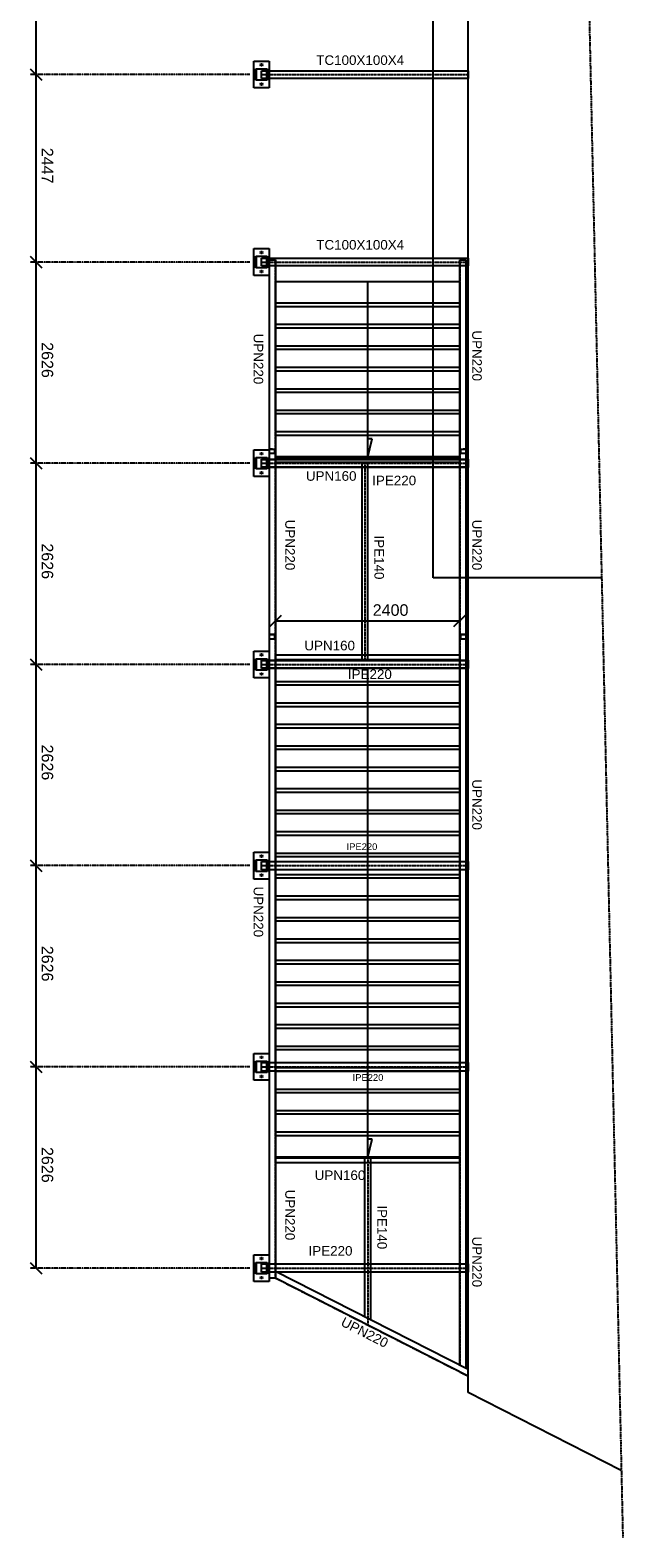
# Model space of a CAD drawing. Header units: millimetres. Extents: x -6159 to 201309, y -25780 to 10326.
# Tile 34 of 128: x 32695 to 33467, y -25780 to -23813. Entities that reach past the tile are written whole.
import ezdxf

# ---------------------------------------------------------------- set-up
doc = ezdxf.new("R2010")
doc.units = ezdxf.units.MM
for name, pattern in [('CENTER', [2, 1.25, -0.25, 0.25, -0.25]), ('DASHED', [0.75, 0.5, -0.25]), ('PHANTOM', [2.5, 1.25, -0.25, 0.25, -0.25, 0.25, -0.25])]:
    doc.linetypes.add(name, pattern=pattern)
for name, color, linetype in [('STRUCAD_01', 4, 'Continuous'), ('STRUCAD_05', 5, 'CENTER'), ('STRUCAD_10', 7, 'DASHED'), ('STRUCAD_15', 7, 'PHANTOM'), ('STRUCADDIM', 7, 'Continuous'), ('STRUCADDTX', 3, 'Continuous'), ('STRUCADSTK', 2, 'Continuous')]:
    doc.layers.add(name, color=color, linetype=linetype)
doc.styles.get("Standard").update_dxf_attribs({"font": 'arial.ttf'})

msp = doc.modelspace()

# ---------------------------------------------------------------- linework, layer by layer
at = {"layer": 'STRUCAD_01', "color": 4, "linetype": 'PHANTOM'}
msp.add_line((33392.118, -22363.147), (33467.458, -25780.282), dxfattribs=at)
at = {"layer": 'STRUCAD_01', "color": 4, "linetype": 'Continuous'}
for p, q in [((33220.043, -24527.327), (33220.043, -22486.727)), ((32986.343, -23888.027), (32986.343, -23853.027)), ((32986.343, -23853.027), (33006.343, -23853.027)), ((32988.843, -23878.027), (32988.843, -23863.027)), ((32988.843, -23863.027), (33003.843, -23863.027)), ((33003.343, -23863.527), (32989.343, -23863.527)), ((32989.343, -23863.527), (32989.343, -23877.527)), ((32994.903, -23858.027), (32995.623, -23856.782)), ((32995.623, -23859.272), (32994.903, -23858.027)), ((32995.623, -23856.782), (32997.063, -23856.782)), ((32997.063, -23859.272), (32995.623, -23859.272)), ((32996.343, -23875.527), (32996.343, -23865.527)), ((32996.343, -23865.527), (33003.343, -23865.527)), ((32997.063, -23856.782), (32997.783, -23858.027)), ((32997.783, -23858.027), (32997.063, -23859.272)), ((33003.843, -23863.027), (33003.343, -23863.527)), ((33003.343, -23863.527), (33003.843, -23863.027)), ((33003.343, -23877.527), (33003.343, -23863.527)), ((33003.843, -23863.027), (33003.843, -23878.027)), ((33003.843, -23865.527), (33220.043, -23865.527)), ((33006.343, -23853.027), (33006.343, -23865.527)), ((33003.843, -23878.027), (32988.843, -23878.027)), ((32989.343, -23877.527), (33003.343, -23877.527)), ((32994.903, -23883.027), (32995.623, -23881.782)), ((32995.623, -23884.272), (32994.903, -23883.027)), ((32995.623, -23881.782), (32997.063, -23881.782)), ((32997.063, -23884.272), (32995.623, -23884.272)), ((33003.343, -23875.527), (32996.343, -23875.527)), ((32997.063, -23881.782), (32997.783, -23883.027)), ((32997.783, -23883.027), (32997.063, -23884.272)), ((33220.043, -23875.527), (33003.843, -23875.527)), ((33006.343, -23875.527), (33006.343, -23888.027)), ((33006.343, -23888.027), (32986.343, -23888.027)), ((32986.343, -24132.727), (32986.343, -24097.727)), ((32986.343, -24097.727), (33006.343, -24097.727)), ((32994.903, -24102.727), (32995.623, -24101.482)), ((32995.623, -24103.972), (32994.903, -24102.727)), ((32995.623, -24101.482), (32997.063, -24101.482)), ((32997.063, -24101.482), (32997.783, -24102.727)), ((32997.783, -24102.727), (32997.063, -24103.972)), ((33006.343, -24097.727), (33006.343, -24110.227)), ((32988.843, -24122.727), (32988.843, -24107.727)), ((32988.843, -24107.727), (33003.843, -24107.727)), ((33003.843, -24122.727), (32988.843, -24122.727)), ((33003.343, -24108.227), (32989.343, -24108.227)), ((32989.343, -24108.227), (32989.343, -24122.227)), ((32989.343, -24122.227), (33003.343, -24122.227)), ((32997.063, -24103.972), (32995.623, -24103.972)), ((32996.343, -24120.227), (32996.343, -24110.227)), ((32996.343, -24110.227), (33003.343, -24110.227)), ((33003.343, -24120.227), (32996.343, -24120.227)), ((33003.843, -24107.727), (33003.343, -24108.227)), ((33003.343, -24108.227), (33003.843, -24107.727)), ((33003.343, -24122.227), (33003.343, -24108.227)), ((33003.843, -24107.727), (33003.843, -24122.727)), ((33003.843, -24110.227), (33220.043, -24110.227)), ((33220.043, -24120.227), (33003.843, -24120.227)), ((33006.343, -24120.227), (33006.343, -24132.727)), ((33006.843, -24359.347), (33006.843, -24120.227)), ((33014.843, -24120.227), (33014.843, -24359.347)), ((33006.343, -24132.727), (32986.343, -24132.727)), ((32994.903, -24127.727), (32995.623, -24126.482)), ((32995.623, -24128.972), (32994.903, -24127.727)), ((32995.623, -24126.482), (32997.063, -24126.482)), ((32997.063, -24128.972), (32995.623, -24128.972)), ((32997.063, -24126.482), (32997.783, -24127.727)), ((32997.783, -24127.727), (32997.063, -24128.972)), ((33014.843, -24168.527), (33014.843, -24140.527)), ((33014.843, -24140.527), (33220.043, -24140.527)), ((33134.843, -24369.527), (33134.843, -24140.527)), ((33014.843, -24196.527), (33014.843, -24168.527)), ((33014.843, -24168.527), (33220.043, -24168.527)), ((33014.843, -24224.527), (33014.843, -24196.527)), ((33014.843, -24196.527), (33220.043, -24196.527)), ((33014.843, -24252.527), (33014.843, -24224.527)), ((33014.843, -24224.527), (33220.043, -24224.527)), ((33014.843, -24280.527), (33014.843, -24252.527)), ((33014.843, -24252.527), (33220.043, -24252.527)), ((33014.843, -24308.527), (33014.843, -24280.527)), ((33014.843, -24280.527), (33220.043, -24280.527)), ((33014.843, -24336.527), (33014.843, -24308.527)), ((33014.843, -24308.527), (33220.043, -24308.527)), ((33014.843, -24336.527), (33220.043, -24336.527)), ((33006.843, -24372.827), (33006.843, -24359.347)), ((33006.843, -24359.347), (33014.843, -24359.347)), ((33014.843, -24359.347), (33014.843, -24372.827)), ((33134.843, -24369.527), (33140.673, -24346.147)), ((33140.673, -24346.147), (33134.843, -24346.147)), ((32986.343, -24395.327), (32986.343, -24360.327)), ((32986.343, -24360.327), (33006.343, -24360.327)), ((32988.843, -24385.327), (32988.843, -24370.327)), ((32988.843, -24370.327), (33003.843, -24370.327)), ((33003.343, -24370.827), (32989.343, -24370.827)), ((32989.343, -24370.827), (32989.343, -24384.827)), ((32994.903, -24365.327), (32995.623, -24364.082)), ((32995.623, -24366.572), (32994.903, -24365.327)), ((32995.623, -24364.082), (32997.063, -24364.082)), ((32997.063, -24366.572), (32995.623, -24366.572)), ((32996.343, -24383.327), (32996.343, -24372.327)), ((32996.343, -24372.327), (33003.343, -24372.327)), ((32996.343, -24382.827), (32996.343, -24372.827)), ((32996.343, -24372.827), (33003.343, -24372.827)), ((32997.063, -24364.082), (32997.783, -24365.327)), ((32997.783, -24365.327), (32997.063, -24366.572)), ((33003.843, -24370.327), (33003.343, -24370.827)), ((33003.343, -24370.827), (33003.843, -24370.327)), ((33003.343, -24384.827), (33003.343, -24370.827)), ((33003.843, -24370.327), (33003.843, -24385.327)), ((33003.843, -24372.327), (33006.843, -24372.327)), ((33003.843, -24372.827), (33220.043, -24372.827)), ((33006.343, -24360.327), (33006.343, -24372.327)), ((33014.843, -24369.527), (33014.843, -24362.902)), ((33220.043, -24369.527), (33014.843, -24369.527)), ((33014.843, -24372.827), (33014.843, -24370.527)), ((33014.843, -24370.527), (33220.043, -24370.527)), ((33006.343, -24395.327), (32986.343, -24395.327)), ((33003.843, -24385.327), (32988.843, -24385.327)), ((32989.343, -24384.827), (33003.343, -24384.827)), ((32994.903, -24390.327), (32995.623, -24389.082)), ((32995.623, -24391.572), (32994.903, -24390.327)), ((32995.623, -24389.082), (32997.063, -24389.082)), ((32997.063, -24391.572), (32995.623, -24391.572)), ((33003.343, -24382.827), (32996.343, -24382.827)), ((33003.343, -24383.327), (32996.343, -24383.327)), ((32997.063, -24389.082), (32997.783, -24390.327)), ((32997.783, -24390.327), (32997.063, -24391.572)), ((33220.043, -24382.827), (33003.843, -24382.827)), ((33006.843, -24383.327), (33003.843, -24383.327)), ((33006.343, -24383.327), (33006.343, -24395.327)), ((33006.843, -24601.412), (33006.843, -24382.827)), ((33014.843, -24382.827), (33014.843, -24601.412)), ((33127.443, -24383.327), (33014.843, -24383.327)), ((33127.443, -24634.527), (33127.443, -24382.827)), ((33134.743, -24382.827), (33134.743, -24634.527)), ((33220.043, -24383.327), (33134.743, -24383.327)), ((33439.833, -24527.327), (33220.043, -24527.327)), ((33254.843, -24601.412), (33254.843, -24527.327)), ((33262.843, -24527.327), (33262.843, -24601.412)), ((33265.843, -25590.727), (33265.843, -24527.327)), ((33006.843, -24635.427), (33006.843, -24601.412)), ((33014.843, -24601.412), (33006.843, -24601.412)), ((33014.843, -24601.412), (33014.843, -24635.427)), ((33254.843, -24635.427), (33254.843, -24601.412)), ((33262.843, -24601.412), (33254.843, -24601.412)), ((33262.843, -24601.412), (33262.843, -24635.427)), ((32986.343, -24657.927), (32986.343, -24622.927)), ((32986.343, -24622.927), (33006.343, -24622.927)), ((32988.843, -24647.927), (32988.843, -24632.927)), ((32988.843, -24632.927), (33003.843, -24632.927)), ((33003.343, -24633.427), (32989.343, -24633.427)), ((32989.343, -24633.427), (32989.343, -24647.427)), ((32994.903, -24627.927), (32995.623, -24626.682)), ((32995.623, -24629.172), (32994.903, -24627.927)), ((32995.623, -24626.682), (32997.063, -24626.682)), ((32997.063, -24629.172), (32995.623, -24629.172)), ((32996.343, -24645.927), (32996.343, -24634.927)), ((32996.343, -24634.927), (33003.343, -24634.927)), ((32997.063, -24626.682), (32997.783, -24627.927)), ((32997.783, -24627.927), (32997.063, -24629.172)), ((33003.843, -24632.927), (33003.343, -24633.427)), ((33003.343, -24633.427), (33003.843, -24632.927)), ((33003.343, -24647.427), (33003.343, -24633.427)), ((33003.843, -24632.927), (33003.843, -24647.927)), ((33003.843, -24634.927), (33006.843, -24634.927)), ((33006.343, -24622.927), (33006.343, -24634.927)), ((33014.843, -24634.527), (33014.843, -24628.027)), ((33014.843, -24628.027), (33254.843, -24628.027)), ((33254.843, -24634.527), (33014.843, -24634.527)), ((33014.843, -24635.427), (33014.843, -24634.527)), ((33014.843, -24634.527), (33254.843, -24634.527)), ((33134.743, -24634.527), (33127.443, -24634.527)), ((33254.843, -24628.027), (33254.843, -24634.527)), ((33254.843, -24634.527), (33254.843, -24635.427)), ((33262.843, -24634.927), (33265.843, -24634.927)), ((33265.843, -24634.927), (33265.843, -24635.427)), ((33003.843, -24647.927), (32988.843, -24647.927)), ((32989.343, -24647.427), (33003.343, -24647.427)), ((32994.903, -24652.927), (32995.623, -24651.682)), ((32995.623, -24654.172), (32994.903, -24652.927)), ((32995.623, -24651.682), (32997.063, -24651.682)), ((32997.063, -24654.172), (32995.623, -24654.172)), ((32996.343, -24645.427), (32996.343, -24635.427)), ((32996.343, -24635.427), (33003.343, -24635.427)), ((33003.343, -24645.427), (32996.343, -24645.427)), ((33003.343, -24645.927), (32996.343, -24645.927)), ((32997.063, -24651.682), (32997.783, -24652.927)), ((32997.783, -24652.927), (32997.063, -24654.172)), ((33003.843, -24635.427), (33265.843, -24635.427)), ((33265.843, -24645.427), (33003.843, -24645.427)), ((33006.843, -24645.927), (33003.843, -24645.927)), ((33006.343, -24645.927), (33006.343, -24657.927)), ((33006.843, -25273.412), (33006.843, -24645.427)), ((33014.843, -24645.427), (33014.843, -25273.412)), ((33014.843, -24662.527), (33014.843, -24645.427)), ((33134.843, -25283.527), (33134.843, -24645.927)), ((33254.843, -24645.427), (33254.843, -24667.527)), ((33254.843, -25273.412), (33254.843, -24645.427)), ((33262.843, -24645.427), (33262.843, -25273.412)), ((33265.843, -24645.927), (33262.843, -24645.927)), ((33265.843, -24635.427), (33265.843, -24645.427)), ((33265.843, -24645.427), (33265.843, -24645.927)), ((33006.343, -24657.927), (32986.343, -24657.927)), ((33014.843, -24690.527), (33014.843, -24662.527)), ((33014.843, -24662.527), (33254.843, -24662.527)), ((33254.843, -24662.527), (33254.843, -24695.527)), ((33014.843, -24718.527), (33014.843, -24690.527)), ((33014.843, -24690.527), (33254.843, -24690.527)), ((33254.843, -24690.527), (33254.843, -24723.527)), ((33014.843, -24746.527), (33014.843, -24718.527)), ((33014.843, -24718.527), (33254.843, -24718.527)), ((33254.843, -24718.527), (33254.843, -24751.527)), ((33014.843, -24774.527), (33014.843, -24746.527)), ((33014.843, -24746.527), (33254.843, -24746.527)), ((33254.843, -24746.527), (33254.843, -24779.527)), ((33014.843, -24802.527), (33014.843, -24774.527)), ((33014.843, -24774.527), (33254.843, -24774.527)), ((33254.843, -24774.527), (33254.843, -24807.527)), ((33014.843, -24830.527), (33014.843, -24802.527)), ((33014.843, -24802.527), (33254.843, -24802.527)), ((33254.843, -24802.527), (33254.843, -24835.527)), ((33014.843, -24858.527), (33014.843, -24830.527)), ((33014.843, -24830.527), (33254.843, -24830.527)), ((33254.843, -24830.527), (33254.843, -24863.527)), ((33014.843, -24886.527), (33014.843, -24858.527)), ((33014.843, -24858.527), (33254.843, -24858.527)), ((33254.843, -24858.527), (33254.843, -24891.527)), ((32986.343, -24920.527), (32986.343, -24885.527)), ((32986.343, -24885.527), (33006.343, -24885.527)), ((32994.903, -24890.527), (32995.623, -24889.282)), ((32995.623, -24891.772), (32994.903, -24890.527)), ((32995.623, -24889.282), (32997.063, -24889.282)), ((32997.063, -24889.282), (32997.783, -24890.527)), ((32997.783, -24890.527), (32997.063, -24891.772)), ((33006.343, -24885.527), (33006.343, -24897.527)), ((33014.843, -24914.527), (33014.843, -24886.527)), ((33014.843, -24886.527), (33254.843, -24886.527)), ((33254.843, -24886.527), (33254.843, -24919.527)), ((32988.843, -24910.527), (32988.843, -24895.527)), ((32988.843, -24895.527), (33003.843, -24895.527)), ((33003.843, -24910.527), (32988.843, -24910.527)), ((33003.343, -24896.027), (32989.343, -24896.027)), ((32989.343, -24896.027), (32989.343, -24910.027)), ((32989.343, -24910.027), (33003.343, -24910.027)), ((32997.063, -24891.772), (32995.623, -24891.772)), ((32996.343, -24908.527), (32996.343, -24897.527)), ((32996.343, -24897.527), (33003.343, -24897.527)), ((33003.343, -24908.527), (32996.343, -24908.527)), ((33003.843, -24895.527), (33003.343, -24896.027)), ((33003.343, -24896.027), (33003.843, -24895.527)), ((33003.343, -24910.027), (33003.343, -24896.027)), ((33003.843, -24895.527), (33003.843, -24910.527)), ((33003.843, -24897.527), (33006.843, -24897.527)), ((33006.843, -24908.527), (33003.843, -24908.527)), ((33006.343, -24908.527), (33006.343, -24920.527)), ((33262.843, -24897.527), (33265.843, -24897.527)), ((33265.843, -24908.527), (33262.843, -24908.527)), ((33265.843, -24897.527), (33265.843, -24908.527)), ((33006.343, -24920.527), (32986.343, -24920.527)), ((32994.903, -24915.527), (32995.623, -24914.282)), ((32995.623, -24916.772), (32994.903, -24915.527)), ((32995.623, -24914.282), (32997.063, -24914.282)), ((32997.063, -24916.772), (32995.623, -24916.772)), ((32997.063, -24914.282), (32997.783, -24915.527)), ((32997.783, -24915.527), (32997.063, -24916.772)), ((33014.843, -24942.527), (33014.843, -24914.527)), ((33014.843, -24914.527), (33254.843, -24914.527)), ((33254.843, -24914.527), (33254.843, -24947.527)), ((33014.843, -24970.527), (33014.843, -24942.527)), ((33014.843, -24942.527), (33254.843, -24942.527)), ((33254.843, -24942.527), (33254.843, -24975.527)), ((33014.843, -24998.527), (33014.843, -24970.527)), ((33014.843, -24970.527), (33254.843, -24970.527)), ((33254.843, -24970.527), (33254.843, -25003.527)), ((33014.843, -25026.527), (33014.843, -24998.527)), ((33014.843, -24998.527), (33254.843, -24998.527)), ((33254.843, -24998.527), (33254.843, -25031.527)), ((33014.843, -25054.527), (33014.843, -25026.527)), ((33014.843, -25026.527), (33254.843, -25026.527)), ((33254.843, -25026.527), (33254.843, -25059.527)), ((33014.843, -25082.527), (33014.843, -25054.527)), ((33014.843, -25054.527), (33254.843, -25054.527)), ((33254.843, -25054.527), (33254.843, -25087.527)), ((33014.843, -25110.527), (33014.843, -25082.527)), ((33014.843, -25082.527), (33254.843, -25082.527)), ((33254.843, -25082.527), (33254.843, -25115.527)), ((33014.843, -25138.527), (33014.843, -25110.527)), ((33014.843, -25110.527), (33254.843, -25110.527)), ((33254.843, -25110.527), (33254.843, -25143.527)), ((33014.843, -25166.527), (33014.843, -25138.527)), ((33014.843, -25138.527), (33254.843, -25138.527)), ((33254.843, -25138.527), (33254.843, -25171.527)), ((32986.343, -25183.127), (32986.343, -25148.127)), ((32986.343, -25148.127), (33006.343, -25148.127)), ((32988.843, -25173.127), (32988.843, -25158.127)), ((32988.843, -25158.127), (33003.843, -25158.127)), ((33003.343, -25158.627), (32989.343, -25158.627)), ((32989.343, -25158.627), (32989.343, -25172.627)), ((32994.903, -25153.127), (32995.623, -25151.882)), ((32995.623, -25154.372), (32994.903, -25153.127)), ((32995.623, -25151.882), (32997.063, -25151.882)), ((32997.063, -25154.372), (32995.623, -25154.372)), ((32996.343, -25171.127), (32996.343, -25160.127)), ((32996.343, -25160.127), (33003.343, -25160.127)), ((32997.063, -25151.882), (32997.783, -25153.127)), ((32997.783, -25153.127), (32997.063, -25154.372)), ((33003.843, -25158.127), (33003.343, -25158.627)), ((33003.343, -25158.627), (33003.843, -25158.127)), ((33003.343, -25172.627), (33003.343, -25158.627)), ((33003.843, -25158.127), (33003.843, -25173.127)), ((33003.843, -25160.127), (33006.843, -25160.127)), ((33006.343, -25148.127), (33006.343, -25160.127)), ((33262.843, -25160.127), (33265.843, -25160.127)), ((33265.843, -25160.127), (33265.843, -25171.127)), ((33006.343, -25183.127), (32986.343, -25183.127)), ((33003.843, -25173.127), (32988.843, -25173.127)), ((32989.343, -25172.627), (33003.343, -25172.627)), ((32994.903, -25178.127), (32995.623, -25176.882)), ((32995.623, -25179.372), (32994.903, -25178.127)), ((32995.623, -25176.882), (32997.063, -25176.882)), ((32997.063, -25179.372), (32995.623, -25179.372)), ((33003.343, -25171.127), (32996.343, -25171.127)), ((32997.063, -25176.882), (32997.783, -25178.127)), ((32997.783, -25178.127), (32997.063, -25179.372)), ((33006.843, -25171.127), (33003.843, -25171.127)), ((33006.343, -25171.127), (33006.343, -25183.127)), ((33014.843, -25194.527), (33014.843, -25166.527)), ((33014.843, -25166.527), (33254.843, -25166.527)), ((33254.843, -25166.527), (33254.843, -25199.527)), ((33265.843, -25171.127), (33262.843, -25171.127)), ((33014.843, -25222.527), (33014.843, -25194.527)), ((33014.843, -25194.527), (33254.843, -25194.527)), ((33254.843, -25194.527), (33254.843, -25227.527)), ((33014.843, -25250.527), (33014.843, -25222.527)), ((33014.843, -25222.527), (33254.843, -25222.527)), ((33254.843, -25222.527), (33254.843, -25255.527)), ((33014.843, -25250.527), (33254.843, -25250.527)), ((33134.843, -25283.527), (33140.673, -25260.147)), ((33140.673, -25260.147), (33134.843, -25260.147)), ((33254.843, -25250.527), (33254.843, -25273.412)), ((33006.843, -25441.327), (33006.843, -25273.412)), ((33014.843, -25273.412), (33014.843, -25441.327)), ((33014.843, -25283.527), (33014.843, -25277.052)), ((33254.843, -25283.527), (33014.843, -25283.527)), ((33254.843, -25554.577), (33254.843, -25273.412)), ((33262.843, -25273.412), (33262.843, -25558.652)), ((33014.843, -25291.027), (33014.843, -25284.527)), ((33014.843, -25284.527), (33254.843, -25284.527)), ((33254.843, -25291.027), (33014.843, -25291.027)), ((33131.193, -25284.527), (33138.493, -25284.527)), ((33131.193, -25491.602), (33131.193, -25284.527)), ((33138.493, -25284.527), (33138.493, -25495.322)), ((33254.843, -25284.527), (33254.843, -25291.027)), ((32986.343, -25445.727), (32986.343, -25410.727)), ((32986.343, -25410.727), (33006.343, -25410.727)), ((32988.843, -25435.727), (32988.843, -25420.727)), ((32988.843, -25420.727), (33003.843, -25420.727)), ((33003.343, -25421.227), (32989.343, -25421.227)), ((32989.343, -25421.227), (32989.343, -25435.227)), ((32994.903, -25415.727), (32995.623, -25414.482)), ((32995.623, -25416.972), (32994.903, -25415.727)), ((32995.623, -25414.482), (32997.063, -25414.482)), ((32997.063, -25416.972), (32995.623, -25416.972)), ((32997.063, -25414.482), (32997.783, -25415.727)), ((32997.783, -25415.727), (32997.063, -25416.972)), ((33003.843, -25420.727), (33003.343, -25421.227)), ((33003.343, -25421.227), (33003.843, -25420.727)), ((33003.343, -25435.227), (33003.343, -25421.227)), ((33003.843, -25420.727), (33003.843, -25435.727)), ((33006.343, -25410.727), (33006.343, -25422.727)), ((33003.843, -25435.727), (32988.843, -25435.727)), ((32989.343, -25435.227), (33003.343, -25435.227)), ((32994.903, -25440.727), (32995.623, -25439.482)), ((32995.623, -25441.972), (32994.903, -25440.727)), ((32995.623, -25439.482), (32997.063, -25439.482)), ((32996.343, -25433.727), (32996.343, -25422.727)), ((32996.343, -25422.727), (33003.343, -25422.727)), ((33003.343, -25433.727), (32996.343, -25433.727)), ((32997.063, -25439.482), (32997.783, -25440.727)), ((32997.783, -25440.727), (32997.063, -25441.972)), ((33003.843, -25422.727), (33006.843, -25422.727)), ((33004.863, -25433.727), (33003.843, -25433.727)), ((33006.343, -25437.002), (33006.343, -25445.727)), ((33014.843, -25441.327), (33006.843, -25441.327)), ((33014.843, -25422.727), (33131.193, -25422.727)), ((33014.843, -25432.347), (33265.843, -25560.182)), ((33265.843, -25569.162), (33014.843, -25441.327)), ((33131.193, -25433.727), (33017.543, -25433.727)), ((33138.493, -25422.727), (33254.843, -25422.727)), ((33254.843, -25433.727), (33138.493, -25433.727)), ((33262.843, -25422.727), (33265.843, -25422.727)), ((33265.843, -25433.727), (33262.843, -25433.727)), ((33265.843, -25422.727), (33265.843, -25433.727)), ((33006.343, -25445.727), (32986.343, -25445.727)), ((32997.063, -25441.972), (32995.623, -25441.972)), ((33465.523, -25692.417), (33265.843, -25590.727))]:
    msp.add_line(p, q, dxfattribs=at)
at = {"layer": 'STRUCAD_05', "color": 5, "linetype": 'CENTER'}
for p, q in [((32996.343, -23870.527), (33265.843, -23870.527)), ((32996.343, -24115.227), (33265.843, -24115.227)), ((33014.843, -24364.527), (33014.843, -24112.527)), ((33254.843, -24112.527), (33254.843, -24364.527)), ((33254.843, -24173.527), (33014.843, -24173.527)), ((33254.843, -24201.527), (33014.843, -24201.527)), ((33254.843, -24229.527), (33014.843, -24229.527)), ((33254.843, -24257.527), (33014.843, -24257.527)), ((33254.843, -24285.527), (33014.843, -24285.527)), ((33254.843, -24313.527), (33014.843, -24313.527)), ((33254.843, -24341.527), (33014.843, -24341.527)), ((32996.343, -24377.827), (33265.843, -24377.827)), ((32996.343, -24377.827), (33265.843, -24377.827)), ((33014.843, -24606.527), (33014.843, -24364.527)), ((33254.843, -24369.527), (33014.843, -24369.527)), ((33254.843, -24370.527), (33014.843, -24370.527)), ((33131.093, -24377.827), (33131.093, -24634.527)), ((33254.843, -24364.527), (33254.843, -24606.527)), ((33014.843, -25278.527), (33014.843, -24606.527)), ((33254.843, -24606.527), (33254.843, -25278.527)), ((33014.843, -24634.527), (33254.843, -24634.527)), ((32996.343, -24640.427), (33265.843, -24640.427)), ((32996.343, -24640.427), (33265.843, -24640.427)), ((33254.843, -24667.527), (33014.843, -24667.527)), ((33254.843, -24695.527), (33014.843, -24695.527)), ((33254.843, -24723.527), (33014.843, -24723.527)), ((33254.843, -24751.527), (33014.843, -24751.527)), ((33254.843, -24779.527), (33014.843, -24779.527)), ((33254.843, -24807.527), (33014.843, -24807.527)), ((33254.843, -24835.527), (33014.843, -24835.527)), ((33254.843, -24863.527), (33014.843, -24863.527)), ((32996.343, -24903.027), (33265.843, -24903.027)), ((33254.843, -24891.527), (33014.843, -24891.527)), ((33254.843, -24919.527), (33014.843, -24919.527)), ((33254.843, -24947.527), (33014.843, -24947.527)), ((33254.843, -24975.527), (33014.843, -24975.527)), ((33254.843, -25003.527), (33014.843, -25003.527)), ((33254.843, -25031.527), (33014.843, -25031.527)), ((33254.843, -25059.527), (33014.843, -25059.527)), ((33254.843, -25087.527), (33014.843, -25087.527)), ((33254.843, -25115.527), (33014.843, -25115.527)), ((33254.843, -25143.527), (33014.843, -25143.527)), ((32996.343, -25165.627), (33265.843, -25165.627)), ((33254.843, -25171.527), (33014.843, -25171.527)), ((33254.843, -25199.527), (33014.843, -25199.527)), ((33254.843, -25227.527), (33014.843, -25227.527)), ((33254.843, -25255.527), (33014.843, -25255.527)), ((33014.843, -25441.327), (33014.843, -25278.527)), ((33254.843, -25283.527), (33014.843, -25283.527)), ((33254.843, -25278.527), (33254.843, -25554.577)), ((33254.843, -25284.527), (33014.843, -25284.527)), ((33134.843, -25284.527), (33134.843, -25502.442)), ((32996.343, -25428.227), (33265.843, -25428.227)), ((33014.843, -25441.327), (33265.843, -25569.162))]:
    msp.add_line(p, q, dxfattribs=at)
at = {"layer": 'STRUCAD_10', "color": 7, "linetype": 'DASHED'}
for p, q in [((33265.843, -24527.327), (33265.843, -22486.727)), ((33003.343, -23865.527), (33003.843, -23865.527)), ((33006.343, -23865.527), (33006.343, -23875.527)), ((33220.043, -23865.527), (33265.843, -23865.527)), ((33265.843, -23865.527), (33265.843, -23875.527)), ((33003.843, -23875.527), (33003.343, -23875.527)), ((33265.843, -23875.527), (33220.043, -23875.527)), ((33003.343, -24110.227), (33003.843, -24110.227)), ((33003.843, -24120.227), (33003.343, -24120.227)), ((33006.343, -24110.227), (33006.343, -24120.227)), ((33006.843, -24120.227), (33006.843, -24112.527)), ((33006.843, -24112.527), (33014.843, -24112.527)), ((33014.843, -24112.527), (33014.843, -24120.227)), ((33220.043, -24110.227), (33265.843, -24110.227)), ((33265.843, -24120.227), (33220.043, -24120.227)), ((33254.843, -24359.347), (33254.843, -24112.527)), ((33254.843, -24112.527), (33262.843, -24112.527)), ((33262.843, -24112.527), (33262.843, -24359.347)), ((33265.843, -24110.227), (33265.843, -24120.227)), ((33220.043, -24140.527), (33254.843, -24140.527)), ((33254.843, -24140.527), (33254.843, -24173.527)), ((33254.843, -24173.527), (33014.843, -24173.527)), ((33220.043, -24168.527), (33254.843, -24168.527)), ((33254.843, -24168.527), (33254.843, -24201.527)), ((33254.843, -24201.527), (33014.843, -24201.527)), ((33220.043, -24196.527), (33254.843, -24196.527)), ((33254.843, -24196.527), (33254.843, -24229.527)), ((33254.843, -24229.527), (33014.843, -24229.527)), ((33220.043, -24224.527), (33254.843, -24224.527)), ((33254.843, -24224.527), (33254.843, -24257.527)), ((33254.843, -24257.527), (33014.843, -24257.527)), ((33220.043, -24252.527), (33254.843, -24252.527)), ((33254.843, -24252.527), (33254.843, -24285.527)), ((33220.043, -24280.527), (33254.843, -24280.527)), ((33254.843, -24280.527), (33254.843, -24313.527)), ((33254.843, -24285.527), (33014.843, -24285.527)), ((33254.843, -24313.527), (33014.843, -24313.527)), ((33220.043, -24308.527), (33254.843, -24308.527)), ((33254.843, -24308.527), (33254.843, -24341.527)), ((33220.043, -24336.527), (33254.843, -24336.527)), ((33254.843, -24336.527), (33254.843, -24359.347)), ((33013.943, -24359.767), (33006.843, -24359.602)), ((33254.843, -24341.527), (33014.843, -24341.527)), ((33254.843, -24527.327), (33254.843, -24359.347)), ((33254.843, -24359.347), (33262.843, -24359.347)), ((33262.843, -24359.602), (33255.743, -24359.767)), ((33262.843, -24359.347), (33262.843, -24527.327)), ((33003.343, -24372.327), (33003.843, -24372.327)), ((33003.343, -24372.827), (33003.843, -24372.827)), ((33006.343, -24372.327), (33006.343, -24383.327)), ((33014.843, -24365.262), (33006.843, -24365.262)), ((33006.843, -24372.327), (33265.843, -24372.327)), ((33006.843, -24382.827), (33006.843, -24372.827)), ((33013.943, -24364.842), (33013.943, -24359.767)), ((33014.843, -24377.027), (33014.843, -24372.827)), ((33014.843, -24372.827), (33014.843, -24382.827)), ((33254.843, -24377.027), (33014.843, -24377.027)), ((33127.443, -24377.827), (33134.743, -24377.827)), ((33127.443, -24382.827), (33127.443, -24377.827)), ((33134.743, -24377.827), (33134.743, -24382.827)), ((33254.843, -24369.527), (33220.043, -24369.527)), ((33220.043, -24370.527), (33254.843, -24370.527)), ((33220.043, -24372.827), (33265.843, -24372.827)), ((33262.843, -24365.262), (33254.843, -24365.262)), ((33254.843, -24370.527), (33254.843, -24377.027)), ((33255.743, -24359.767), (33255.743, -24364.842)), ((33265.843, -24372.327), (33265.843, -24372.827)), ((33265.843, -24372.827), (33265.843, -24382.827)), ((33003.843, -24382.827), (33003.343, -24382.827)), ((33003.843, -24383.327), (33003.343, -24383.327)), ((33014.843, -24383.327), (33006.843, -24383.327)), ((33134.743, -24383.327), (33127.443, -24383.327)), ((33265.843, -24382.827), (33220.043, -24382.827)), ((33265.843, -24383.327), (33220.043, -24383.327)), ((33265.843, -24382.827), (33265.843, -24383.327)), ((33013.943, -24601.832), (33006.843, -24601.667)), ((33014.843, -24607.382), (33006.843, -24607.382)), ((33013.943, -24606.962), (33013.943, -24601.832)), ((33262.843, -24607.382), (33254.843, -24607.382)), ((33262.843, -24601.667), (33255.743, -24601.832)), ((33255.743, -24601.832), (33255.743, -24606.962)), ((33003.343, -24634.927), (33003.843, -24634.927)), ((33006.343, -24634.927), (33006.343, -24645.927)), ((33006.843, -24634.927), (33262.843, -24634.927)), ((33003.343, -24635.427), (33003.843, -24635.427)), ((33003.843, -24645.427), (33003.343, -24645.427)), ((33003.843, -24645.927), (33003.343, -24645.927)), ((33006.843, -24645.427), (33006.843, -24635.427)), ((33262.843, -24645.927), (33006.843, -24645.927)), ((33014.843, -24635.427), (33014.843, -24645.427)), ((33014.843, -24645.427), (33014.843, -24635.427)), ((33254.843, -24635.427), (33254.843, -24645.427)), ((33254.843, -24645.427), (33254.843, -24635.427)), ((33262.843, -24635.427), (33262.843, -24645.427)), ((33254.843, -24667.527), (33014.843, -24667.527)), ((33254.843, -24695.527), (33014.843, -24695.527)), ((33254.843, -24723.527), (33014.843, -24723.527)), ((33254.843, -24751.527), (33014.843, -24751.527)), ((33254.843, -24779.527), (33014.843, -24779.527)), ((33254.843, -24807.527), (33014.843, -24807.527)), ((33254.843, -24835.527), (33014.843, -24835.527)), ((33254.843, -24863.527), (33014.843, -24863.527)), ((33003.343, -24897.527), (33003.843, -24897.527)), ((33003.843, -24908.527), (33003.343, -24908.527)), ((33006.343, -24897.527), (33006.343, -24908.527)), ((33006.843, -24897.527), (33262.843, -24897.527)), ((33262.843, -24908.527), (33006.843, -24908.527)), ((33254.843, -24891.527), (33014.843, -24891.527)), ((33254.843, -24919.527), (33014.843, -24919.527)), ((33254.843, -24947.527), (33014.843, -24947.527)), ((33254.843, -24975.527), (33014.843, -24975.527)), ((33254.843, -25003.527), (33014.843, -25003.527)), ((33254.843, -25031.527), (33014.843, -25031.527)), ((33254.843, -25059.527), (33014.843, -25059.527)), ((33254.843, -25087.527), (33014.843, -25087.527)), ((33254.843, -25115.527), (33014.843, -25115.527)), ((33254.843, -25143.527), (33014.843, -25143.527)), ((33003.343, -25160.127), (33003.843, -25160.127)), ((33006.343, -25160.127), (33006.343, -25171.127)), ((33006.843, -25160.127), (33262.843, -25160.127)), ((33003.843, -25171.127), (33003.343, -25171.127)), ((33262.843, -25171.127), (33006.843, -25171.127)), ((33254.843, -25171.527), (33014.843, -25171.527)), ((33254.843, -25199.527), (33014.843, -25199.527)), ((33254.843, -25227.527), (33014.843, -25227.527)), ((33254.843, -25255.527), (33014.843, -25255.527)), ((33003.343, -25422.727), (33003.843, -25422.727)), ((33003.843, -25433.727), (33003.343, -25433.727)), ((33017.543, -25433.727), (33004.863, -25433.727)), ((33006.343, -25422.727), (33006.343, -25437.002)), ((33006.843, -25422.727), (33014.843, -25422.727)), ((33131.193, -25422.727), (33138.493, -25422.727)), ((33138.493, -25433.727), (33131.193, -25433.727)), ((33254.843, -25422.727), (33262.843, -25422.727)), ((33262.843, -25433.727), (33254.843, -25433.727))]:
    msp.add_line(p, q, dxfattribs=at)
at = {"layer": 'STRUCAD_15', "color": 7, "linetype": 'PHANTOM'}
for p, q in [((32981.343, -23870.527), (32694.793, -23870.527)), ((32981.343, -23870.527), (32694.793, -23870.527)), ((32981.343, -24115.227), (32694.793, -24115.227)), ((32981.343, -24115.227), (32694.793, -24115.227)), ((32981.343, -24377.827), (32694.793, -24377.827)), ((32981.343, -24377.827), (32694.793, -24377.827)), ((33014.843, -24579.572), (33014.843, -24576.032)), ((33254.843, -24579.572), (33254.843, -24576.032)), ((32981.343, -24640.427), (32694.793, -24640.427)), ((32981.343, -24640.427), (32694.793, -24640.427)), ((32981.343, -24903.027), (32694.793, -24903.027)), ((32981.343, -24903.027), (32694.793, -24903.027)), ((32981.343, -25165.627), (32694.793, -25165.627)), ((32981.343, -25165.627), (32694.793, -25165.627)), ((32981.343, -25428.227), (32694.793, -25428.227))]:
    msp.add_line(p, q, dxfattribs=at)
at = {"layer": 'STRUCADDIM', "color": 7, "linetype": 'Continuous'}
for p, q in [((32702.293, -23654.227), (32702.293, -23870.527)), ((32694.793, -23863.027), (32709.793, -23878.027)), ((32694.793, -23863.027), (32709.793, -23878.027)), ((32702.293, -23870.527), (32702.293, -24115.227)), ((32694.793, -24107.727), (32709.793, -24122.727)), ((32694.793, -24107.727), (32709.793, -24122.727)), ((32702.293, -24115.227), (32702.293, -24377.827)), ((32694.793, -24370.327), (32709.793, -24385.327)), ((32694.793, -24370.327), (32709.793, -24385.327)), ((32702.293, -24377.827), (32702.293, -24640.427)), ((33007.343, -24591.032), (33022.343, -24576.032)), ((33247.343, -24591.032), (33262.343, -24576.032)), ((33014.843, -24583.532), (33254.843, -24583.532)), ((32694.793, -24632.927), (32709.793, -24647.927)), ((32694.793, -24632.927), (32709.793, -24647.927)), ((32702.293, -24640.427), (32702.293, -24903.027)), ((32694.793, -24895.527), (32709.793, -24910.527)), ((32694.793, -24895.527), (32709.793, -24910.527)), ((32702.293, -24903.027), (32702.293, -25165.627)), ((32694.793, -25158.127), (32709.793, -25173.127)), ((32694.793, -25158.127), (32709.793, -25173.127)), ((32702.293, -25165.627), (32702.293, -25428.227)), ((32694.793, -25420.727), (32709.793, -25435.727))]:
    msp.add_line(p, q, dxfattribs=at)

# ---------------------------------------------------------------- texts
at = {"layer": 'STRUCADDTX', "color": 7}
for s, p in [('2447', (32709.793, -23966.157)), ('2626', (32709.793, -24219.807)), ('2626', (32709.793, -24482.407)), ('2626', (32709.793, -24745.007)), ('2626', (32709.793, -25007.607)), ('2626', (32709.793, -25270.207))]:
    msp.add_text(s, height=15, rotation=270, dxfattribs=at).set_placement(p)
at = {"layer": 'STRUCADDTX', "color": 3}
msp.add_text('2400', height=15, dxfattribs=at).set_placement((33141.368, -24576.907))
at = {"layer": 'STRUCADSTK', "color": 2}
for s, height, p in [('TC100X100X4', 12.5, (33067.813, -23858.027)), ('TC100X100X4', 12.5, (33067.813, -24098.977)), ('UPN160', 12.5, (33054.263, -24400.722)), ('IPE220', 12.5, (33140.733, -24406.577)), ('UPN160', 12.5, (33052.278, -24622.027)), ('IPE220', 12.5, (33109.043, -24659.452)), ('IPE220', 8.75, (33107.303, -24882.652)), ('IPE220', 8.75, (33115.183, -25183.877)), ('UPN160', 12.5, (33065.733, -25313.277)), ('IPE220', 12.5, (33057.733, -25411.977))]:
    msp.add_text(s, height=height, dxfattribs=at).set_placement(p)
for s, rotation, p in [('UPN220', 270, (32986.093, -24208.792)), ('UPN220', 270, (33271.093, -24204.542)), ('UPN220', 270, (33027.343, -24451.542)), ('UPN220', 270, (33271.093, -24451.542)), ('IPE140', 270, (33143.593, -24472.192)), ('UPN220', 270, (33271.093, -24790.417)), ('UPN220', 270, (32986.093, -24930.292)), ('UPN220', 270, (33027.343, -25325.942)), ('IPE140', 270, (33147.343, -25346.377)), ('UPN220', 270, (33271.093, -25387.057)), ('UPN220', 333.01, (33098.688, -25502.702))]:
    msp.add_text(s, height=12.5, rotation=rotation, dxfattribs=at).set_placement(p)

doc.saveas('drawing.dxf')
